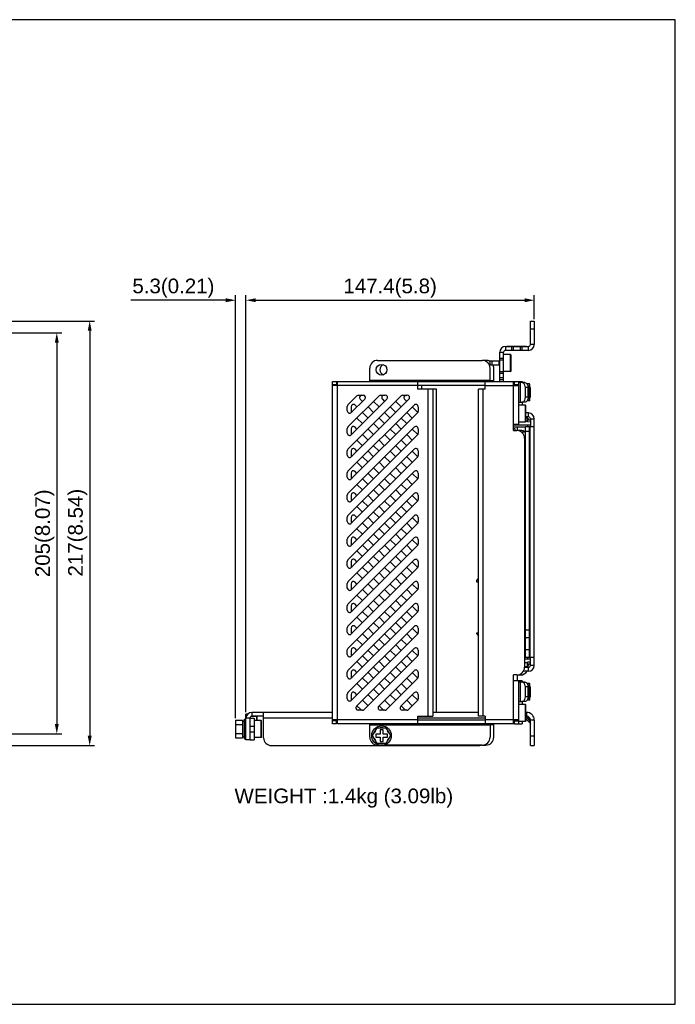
# Model space of a CAD drawing. Header units: millimetres. Extents: x 5740 to 7888, y -1457 to 417.
# Tile 25 of 120: x 6404 to 6739, y -1457 to -954. Entities that reach past the tile are written whole.
import ezdxf

# ---------------------------------------------------------------- set-up
doc = ezdxf.new("R2010")
doc.units = ezdxf.units.MM
doc.header["$LTSCALE"] = 23.1
doc.header["$PDMODE"] = 3
doc.header["$PDSIZE"] = 0.31
doc.layers.get('0').update_dxf_attribs({"linetype": 'CONTINUOUS'})
doc.layers.get('Defpoints').update_dxf_attribs({"linetype": 'CONTINUOUS'})
doc.layers.add('TEXT', color=7, linetype='CONTINUOUS')
doc.styles.get("Standard").update_dxf_attribs({"font": 'arial.ttf'})
doc.dimstyles.new('DIMSTYLE_2$0', dxfattribs={"dimtxt": 2.5, "dimasz": 3, "dimexe": 0.18, "dimexo": 0.0625, "dimgap": 0.09, "dimtad": 1, "dimdec": 0, "dimdsep": 46, "dimtxsty": 'Standard', "dimblk": '_FILLED', "dimcen": 0.09, "dimadec": 0, "dimazin": 0, "dimtp": 0.01, "dimtm": 0.01, "dimtfac": 1, "dimtdec": 0, "dimtofl": 0, "dimtmove": 0, "dimatfit": 3, "dimldrblk": '_FILLED', "dimfxl": 0, "dimtolj": 1, "dimarcsym": 0})

# ---------------------------------------------------------------- blocks, each defined once
blk = doc.blocks.new('_FILLED')
at = {"color": 0, "linetype": 'ByBlock'}
blk.add_solid([(0, 0), (-1, 0.2), (-1, -0.2)], dxfattribs=at)
blk = doc.blocks.new('*D556')
at = {"color": 0, "linetype": 'Continuous', "lineweight": -2}
for p, q in [((6303.17, -1107.92), (6442.09, -1107.92)), ((6439.59, -1112.92), (6439.59, -1319.92)), ((6271.67, -1324.92), (6442.09, -1324.92))]:
    blk.add_line(p, q, dxfattribs=at)
at = {"layer": 'Defpoints', "color": 0, "linetype": 'Continuous'}
for p in [(6302.17, -1107.92), (6270.67, -1324.92), (6439.59, -1324.92)]:
    blk.add_point(p, dxfattribs=at)
at = {"color": 0, "linetype": 'Continuous', "lineweight": -2, "xscale": 5, "yscale": 5, "zscale": 5}
for p, rotation in [((6439.59, -1107.92), 90), ((6439.59, -1324.92), 270)]:
    blk.add_blockref('_FILLED', p, dxfattribs=dict(at, rotation=rotation))
at = {"color": 0, "linetype": 'Continuous', "insert": (6433.42, -1216.09), "char_height": 7.5, "attachment_point": 5, "rotation": 90}
blk.add_mtext('\\A1;217(8.54)', dxfattribs=at)
blk = doc.blocks.new('*D558')
at = {"color": 0, "linetype": 'Continuous', "lineweight": -2}
for p, q in [((6278.13, -1113.92), (6425.26, -1113.92)), ((6422.76, -1118.92), (6422.76, -1313.92)), ((6325.24, -1318.92), (6425.26, -1318.92))]:
    blk.add_line(p, q, dxfattribs=at)
at = {"layer": 'Defpoints', "color": 0, "linetype": 'Continuous'}
for p in [(6277.13, -1113.92), (6324.24, -1318.92), (6422.76, -1318.92)]:
    blk.add_point(p, dxfattribs=at)
at = {"color": 0, "linetype": 'Continuous', "lineweight": -2, "xscale": 5, "yscale": 5, "zscale": 5}
for p, rotation in [((6422.76, -1113.92), 90), ((6422.76, -1318.92), 270)]:
    blk.add_blockref('_FILLED', p, dxfattribs=dict(at, rotation=rotation))
at = {"color": 0, "linetype": 'Continuous', "insert": (6416.59, -1216.42), "char_height": 7.5, "attachment_point": 5, "rotation": 90}
blk.add_mtext('\\A1;205(8.07)', dxfattribs=at)
blk = doc.blocks.new('*D574')
at = {"color": 0, "linetype": 'Continuous', "lineweight": -2}
for p, q in [((6519.47, -1307.87), (6519.47, -1094.8)), ((6666.87, -1106.92), (6666.87, -1094.8)), ((6524.47, -1097.3), (6661.87, -1097.3))]:
    blk.add_line(p, q, dxfattribs=at)
at = {"layer": 'Defpoints', "color": 0, "linetype": 'Continuous'}
for p in [(6666.87, -1097.3), (6666.87, -1107.92), (6519.47, -1308.87)]:
    blk.add_point(p, dxfattribs=at)
at = {"color": 0, "linetype": 'Continuous', "lineweight": -2, "xscale": 5, "yscale": 5, "zscale": 5, "rotation": 180}
blk.add_blockref('_FILLED', (6519.47, -1097.3), dxfattribs=at)
at = {"color": 0, "linetype": 'Continuous', "lineweight": -2, "xscale": 5, "yscale": 5, "zscale": 5}
blk.add_blockref('_FILLED', (6666.87, -1097.3), dxfattribs=at)
at = {"color": 0, "linetype": 'Continuous', "insert": (6593.17, -1091.13), "char_height": 7.5, "attachment_point": 5}
blk.add_mtext('\\A1;147.4(5.8)', dxfattribs=at)
blk = doc.blocks.new('*D583')
at = {"color": 0, "linetype": 'Continuous', "lineweight": -2}
for p, q in [((6514.17, -1310.86), (6514.17, -1094.8)), ((6519.47, -1307.87), (6519.47, -1094.8)), ((6509.17, -1097.3), (6460.55, -1097.3)), ((6524.47, -1097.3), (6529.47, -1097.3))]:
    blk.add_line(p, q, dxfattribs=at)
at = {"layer": 'Defpoints', "color": 0, "linetype": 'Continuous'}
for p in [(6519.47, -1097.3), (6514.17, -1311.86), (6519.47, -1308.87)]:
    blk.add_point(p, dxfattribs=at)
at = {"color": 0, "linetype": 'Continuous', "lineweight": -2, "xscale": 5, "yscale": 5, "zscale": 5}
blk.add_blockref('_FILLED', (6514.17, -1097.3), dxfattribs=at)
at = {"color": 0, "linetype": 'Continuous', "lineweight": -2, "xscale": 5, "yscale": 5, "zscale": 5, "rotation": 180}
blk.add_blockref('_FILLED', (6519.47, -1097.3), dxfattribs=at)
at = {"color": 0, "linetype": 'Continuous', "insert": (6482.36, -1091.13), "char_height": 7.5, "attachment_point": 5}
blk.add_mtext('\\A1;5.3(0.21)', dxfattribs=at)

msp = doc.modelspace()

# ---------------------------------------------------------------- linework, layer by layer
at = {"color": 0}
for p, q in [((6664.87, -1119.924), (6664.87, -1107.924)), ((6664.87, -1107.924), (6666.87, -1107.924)), ((6664.87, -1111.924), (6666.87, -1111.924)), ((6666.87, -1107.924), (6666.87, -1119.924)), ((6652.17, -1120.924), (6652.17, -1122.924)), ((6652.17, -1120.924), (6663.87, -1120.924)), ((6652.87, -1120.724), (6652.87, -1120.924)), ((6652.87, -1120.724), (6662.87, -1120.724)), ((6653.87, -1120.724), (6653.87, -1120.924)), ((6655.37, -1122.924), (6655.37, -1120.924)), ((6656.17, -1122.924), (6656.17, -1120.924)), ((6659.87, -1122.924), (6659.87, -1120.924)), ((6660.67, -1122.924), (6660.67, -1120.924)), ((6661.87, -1120.724), (6661.87, -1120.924)), ((6662.87, -1120.724), (6662.87, -1120.924)), ((6663.87, -1122.924), (6663.87, -1120.924)), ((6666.87, -1119.924), (6664.87, -1119.924)), ((6649.17, -1138.824), (6649.17, -1123.924)), ((6649.17, -1123.924), (6651.17, -1123.924)), ((6651.17, -1127.124), (6649.17, -1127.124)), ((6651.17, -1138.824), (6651.17, -1123.924)), ((6654.77, -1125.104), (6651.17, -1125.104)), ((6663.87, -1122.924), (6652.17, -1122.924)), ((6654.77, -1133.744), (6654.77, -1125.104)), ((6654.97, -1125.304), (6654.77, -1125.104)), ((6654.97, -1133.544), (6654.97, -1125.304)), ((6582.77, -1138.824), (6582.77, -1132.024)), ((6586.77, -1128.024), (6640.27, -1128.024)), ((6642.17, -1128.024), (6640.27, -1128.024)), ((6644.17, -1128.424), (6644.17, -1130.424)), ((6648.97, -1128.424), (6644.17, -1128.424)), ((6648.97, -1130.424), (6644.17, -1130.424)), ((6644.27, -1138.824), (6644.27, -1132.024)), ((6645.17, -1128.424), (6645.17, -1130.424)), ((6646.17, -1138.824), (6646.17, -1132.024)), ((6648.97, -1130.424), (6648.97, -1128.424)), ((6651.17, -1127.924), (6649.17, -1127.924)), ((6651.17, -1133.924), (6649.17, -1133.924)), ((6651.17, -1134.724), (6649.17, -1134.724)), ((6651.17, -1136.924), (6649.17, -1136.924)), ((6654.77, -1133.744), (6651.17, -1133.744)), ((6654.77, -1133.744), (6654.97, -1133.544)), ((6563.77, -1313.824), (6563.77, -1138.824)), ((6563.77, -1138.824), (6565.77, -1138.824)), ((6563.77, -1140.324), (6565.77, -1140.324)), ((6607.27, -1140.824), (6563.77, -1140.824)), ((6565.77, -1138.824), (6565.77, -1140.824)), ((6565.77, -1138.824), (6566.27, -1138.824)), ((6566.27, -1313.824), (6566.27, -1138.824)), ((6566.27, -1138.824), (6656.27, -1138.824)), ((6644.27, -1138.324), (6582.77, -1138.324)), ((6607.27, -1142.724), (6607.27, -1138.824)), ((6641.77, -1140.824), (6607.27, -1140.824)), ((6609.17, -1140.824), (6609.17, -1142.724)), ((6641.77, -1142.724), (6641.77, -1138.824)), ((6641.77, -1140.824), (6658.77, -1140.824)), ((6644.27, -1138.324), (6646.17, -1138.324)), ((6651.17, -1137.924), (6649.17, -1137.924)), ((6656.27, -1163.824), (6656.27, -1138.824)), ((6656.27, -1138.824), (6656.77, -1138.824)), ((6656.27, -1139.424), (6656.77, -1139.424)), ((6656.77, -1140.824), (6656.77, -1138.824)), ((6656.77, -1138.824), (6658.77, -1138.824)), ((6656.77, -1140.324), (6658.77, -1140.324)), ((6658.77, -1138.824), (6658.77, -1160.824)), ((6658.77, -1138.824), (6660.67, -1138.824)), ((6660.538, -1139.424), (6658.77, -1139.424)), ((6659.649, -1139.424), (6659.649, -1149.424)), ((6661.952, -1139.424), (6660.538, -1139.424)), ((6660.67, -1138.824), (6660.67, -1139.424)), ((6662.305, -1146.924), (6662.305, -1141.924)), ((6663.72, -1141.924), (6662.305, -1141.924)), ((6664.37, -1140.104), (6663.161, -1140.104)), ((6663.72, -1146.924), (6663.72, -1141.924)), ((6664.37, -1148.744), (6664.37, -1140.104)), ((6664.57, -1140.304), (6664.37, -1140.104)), ((6664.57, -1148.544), (6664.57, -1140.304)), ((6664.57, -1141.924), (6664.97, -1141.924)), ((6664.97, -1146.924), (6664.97, -1141.924)), ((6571.621, -1150.758), (6576.203, -1146.176)), ((6571.621, -1162.072), (6587.517, -1146.176)), ((6571.621, -1173.385), (6598.831, -1146.176)), ((6577.052, -1145.824), (6579.315, -1145.824)), ((6588.366, -1145.824), (6590.628, -1145.824)), ((6599.679, -1145.824), (6601.942, -1145.824)), ((6615.012, -1142.724), (6607.27, -1142.724)), ((6612.512, -1142.724), (6612.512, -1309.924)), ((6615.012, -1142.724), (6615.012, -1309.924)), ((6616.912, -1142.724), (6615.012, -1142.724)), ((6616.827, -1307.924), (6616.827, -1142.724)), ((6616.912, -1307.924), (6616.912, -1142.724)), ((6638.27, -1309.924), (6638.27, -1142.724)), ((6641.77, -1142.724), (6638.27, -1142.724)), ((6640.77, -1309.924), (6640.77, -1142.724)), ((6663.72, -1146.924), (6662.305, -1146.924)), ((6664.57, -1146.924), (6664.97, -1146.924)), ((6571.27, -1153.869), (6571.27, -1151.606)), ((6571.621, -1184.699), (6605.463, -1150.857)), ((6573.17, -1151.702), (6573.17, -1153.964)), ((6580.163, -1147.873), (6573.318, -1154.718)), ((6591.477, -1147.873), (6573.318, -1166.031)), ((6602.791, -1147.873), (6573.318, -1177.345)), ((6576.201, -1151.835), (6575.218, -1150.853)), ((6577.895, -1147.873), (6579.029, -1149.007)), ((6581.858, -1151.835), (6584.686, -1154.664)), ((6587.515, -1151.835), (6584.686, -1149.007)), ((6589.209, -1147.873), (6590.343, -1149.007)), ((6593.171, -1151.835), (6596, -1154.664)), ((6598.828, -1151.835), (6596, -1149.007)), ((6600.523, -1147.873), (6601.657, -1149.007)), ((6604.485, -1151.835), (6607.314, -1154.664)), ((6607.512, -1151.706), (6607.512, -1153.968)), ((6658.77, -1149.424), (6660.538, -1149.424)), ((6662.37, -1150.904), (6658.77, -1150.904)), ((6661.952, -1149.424), (6660.538, -1149.424)), ((6660.67, -1149.424), (6660.67, -1150.904)), ((6662.37, -1159.544), (6662.37, -1150.904)), ((6662.57, -1151.104), (6662.37, -1150.904)), ((6662.57, -1159.344), (6662.57, -1151.104)), ((6664.37, -1148.744), (6663.161, -1148.744)), ((6664.37, -1148.744), (6664.57, -1148.544)), ((6607.16, -1154.817), (6573.318, -1188.659)), ((6581.858, -1157.492), (6579.029, -1154.664)), ((6593.171, -1157.492), (6590.343, -1154.664)), ((6604.485, -1157.492), (6601.657, -1154.664)), ((6663.87, -1154.924), (6662.57, -1154.924)), ((6663.87, -1156.924), (6662.57, -1156.924)), ((6662.57, -1157.245), (6663.37, -1157.224)), ((6663.37, -1159.532), (6663.37, -1157.224)), ((6663.87, -1156.924), (6663.87, -1154.924)), ((6571.621, -1196.013), (6605.463, -1162.171)), ((6576.201, -1163.149), (6575.218, -1162.167)), ((6576.201, -1157.492), (6579.029, -1160.321)), ((6587.515, -1163.149), (6584.686, -1160.321)), ((6587.515, -1157.492), (6590.343, -1160.321)), ((6598.828, -1163.149), (6596, -1160.321)), ((6598.828, -1157.492), (6601.657, -1160.321)), ((6658.77, -1160.824), (6656.27, -1160.824)), ((6664.87, -1161.124), (6656.27, -1161.124)), ((6662.37, -1162.124), (6656.27, -1162.124)), ((6658.17, -1162.124), (6658.17, -1163.824)), ((6662.37, -1159.544), (6658.77, -1159.544)), ((6658.87, -1159.544), (6658.87, -1161.124)), ((6662.57, -1159.344), (6662.37, -1159.544)), ((6666.87, -1161.924), (6662.37, -1161.924)), ((6662.37, -1279.924), (6662.37, -1161.924)), ((6663.37, -1159.224), (6662.567, -1159.246)), ((6664.87, -1158.659), (6663.37, -1158.581)), ((6664.87, -1159.611), (6663.37, -1159.532)), ((6663.448, -1161.124), (6663.448, -1161.924)), ((6664.37, -1279.924), (6664.37, -1161.924)), ((6664.57, -1161.924), (6664.57, -1279.924)), ((6664.67, -1279.924), (6664.67, -1161.924)), ((6664.87, -1157.924), (6666.87, -1157.924)), ((6664.87, -1157.924), (6664.87, -1161.124)), ((6664.87, -1161.124), (6664.87, -1161.924)), ((6666.87, -1283.924), (6666.87, -1157.924)), ((6571.27, -1165.183), (6571.27, -1162.92)), ((6573.17, -1163.015), (6573.17, -1165.278)), ((6607.16, -1166.131), (6573.318, -1199.973)), ((6581.858, -1168.806), (6579.029, -1165.978)), ((6581.858, -1163.149), (6584.686, -1165.978)), ((6593.171, -1168.806), (6590.343, -1165.978)), ((6593.171, -1163.149), (6596, -1165.978)), ((6604.485, -1168.806), (6601.657, -1165.978)), ((6604.485, -1163.149), (6607.314, -1165.978)), ((6607.512, -1163.019), (6607.512, -1165.282)), ((6656.27, -1162.924), (6656.87, -1162.924)), ((6656.27, -1163.824), (6657.87, -1163.824)), ((6656.87, -1162.924), (6656.87, -1163.824)), ((6659.77, -1163.824), (6658.17, -1163.824)), ((6662.37, -1164.724), (6660.394, -1164.724)), ((6664.37, -1164.424), (6662.37, -1164.424)), ((6576.201, -1168.806), (6579.029, -1171.634)), ((6587.515, -1174.463), (6584.686, -1171.634)), ((6587.515, -1168.806), (6590.343, -1171.634)), ((6598.828, -1174.463), (6596, -1171.634)), ((6598.828, -1168.806), (6601.657, -1171.634)), ((6661.87, -1167.824), (6661.87, -1284.824)), ((6662.37, -1170.124), (6661.87, -1170.124)), ((6571.27, -1176.497), (6571.27, -1174.234)), ((6571.621, -1207.326), (6605.463, -1173.485)), ((6573.17, -1174.329), (6573.17, -1176.592)), ((6607.16, -1177.444), (6573.318, -1211.286)), ((6576.201, -1174.463), (6575.218, -1173.48)), ((6581.858, -1180.12), (6579.029, -1177.291)), ((6581.858, -1174.463), (6584.686, -1177.291)), ((6593.171, -1180.12), (6590.343, -1177.291)), ((6593.171, -1174.463), (6596, -1177.291)), ((6604.485, -1180.12), (6601.657, -1177.291)), ((6604.485, -1174.463), (6607.314, -1177.291)), ((6607.512, -1174.333), (6607.512, -1176.596)), ((6576.201, -1180.12), (6579.029, -1182.948)), ((6587.515, -1180.12), (6590.343, -1182.948)), ((6598.828, -1180.12), (6601.657, -1182.948)), ((6571.27, -1187.81), (6571.27, -1185.548)), ((6571.621, -1218.64), (6605.463, -1184.798)), ((6573.17, -1185.643), (6573.17, -1187.905)), ((6576.201, -1185.777), (6575.218, -1184.794)), ((6581.858, -1185.777), (6584.686, -1188.605)), ((6587.515, -1185.777), (6584.686, -1182.948)), ((6593.171, -1185.777), (6596, -1188.605)), ((6598.828, -1185.777), (6596, -1182.948)), ((6604.485, -1185.777), (6607.314, -1188.605)), ((6607.512, -1185.647), (6607.512, -1187.91)), ((6607.16, -1188.758), (6573.318, -1222.6)), ((6576.201, -1191.433), (6579.029, -1194.262)), ((6581.858, -1191.433), (6579.029, -1188.605)), ((6587.515, -1191.433), (6590.343, -1194.262)), ((6593.171, -1191.433), (6590.343, -1188.605)), ((6598.828, -1191.433), (6601.657, -1194.262)), ((6604.485, -1191.433), (6601.657, -1188.605)), ((6571.27, -1199.124), (6571.27, -1196.861)), ((6571.621, -1229.954), (6605.463, -1196.112)), ((6573.17, -1196.956), (6573.17, -1199.219)), ((6576.201, -1197.09), (6575.218, -1196.108)), ((6581.858, -1197.09), (6584.686, -1199.919)), ((6587.515, -1197.09), (6584.686, -1194.262)), ((6593.171, -1197.09), (6596, -1199.919)), ((6598.828, -1197.09), (6596, -1194.262)), ((6604.485, -1197.09), (6607.314, -1199.919)), ((6607.512, -1196.96), (6607.512, -1199.223)), ((6607.16, -1200.072), (6573.318, -1233.914)), ((6581.858, -1202.747), (6579.029, -1199.919)), ((6593.171, -1202.747), (6590.343, -1199.919)), ((6604.485, -1202.747), (6601.657, -1199.919)), ((6571.621, -1241.268), (6605.463, -1207.426)), ((6576.201, -1208.404), (6575.218, -1207.422)), ((6576.201, -1202.747), (6579.029, -1205.575)), ((6587.515, -1208.404), (6584.686, -1205.575)), ((6587.515, -1202.747), (6590.343, -1205.575)), ((6598.828, -1208.404), (6596, -1205.575)), ((6598.828, -1202.747), (6601.657, -1205.575)), ((6662.37, -1202.924), (6661.87, -1202.924)), ((6571.27, -1210.438), (6571.27, -1208.175)), ((6573.17, -1208.27), (6573.17, -1210.533)), ((6607.16, -1211.385), (6573.318, -1245.227)), ((6581.858, -1214.061), (6579.029, -1211.232)), ((6581.858, -1208.404), (6584.686, -1211.232)), ((6593.171, -1214.061), (6590.343, -1211.232)), ((6593.171, -1208.404), (6596, -1211.232)), ((6604.485, -1214.061), (6601.657, -1211.232)), ((6604.485, -1208.404), (6607.314, -1211.232)), ((6607.512, -1208.274), (6607.512, -1210.537)), ((6662.37, -1208.324), (6661.87, -1208.324)), ((6576.201, -1214.061), (6579.029, -1216.889)), ((6587.515, -1219.718), (6584.686, -1216.889)), ((6587.515, -1214.061), (6590.343, -1216.889)), ((6598.828, -1219.718), (6596, -1216.889)), ((6598.828, -1214.061), (6601.657, -1216.889)), ((6662.37, -1214.724), (6661.87, -1214.724)), ((6571.27, -1221.751), (6571.27, -1219.489)), ((6571.621, -1252.581), (6605.463, -1218.739)), ((6573.17, -1219.584), (6573.17, -1221.847)), ((6607.16, -1222.699), (6573.318, -1256.541)), ((6576.201, -1219.718), (6575.218, -1218.735)), ((6581.858, -1225.374), (6579.029, -1222.546)), ((6581.858, -1219.718), (6584.686, -1222.546)), ((6593.171, -1225.374), (6590.343, -1222.546)), ((6593.171, -1219.718), (6596, -1222.546)), ((6604.485, -1225.374), (6601.657, -1222.546)), ((6604.485, -1219.718), (6607.314, -1222.546)), ((6607.512, -1219.588), (6607.512, -1221.851)), ((6662.37, -1220.124), (6661.87, -1220.124)), ((6576.201, -1225.374), (6579.029, -1228.203)), ((6587.515, -1225.374), (6590.343, -1228.203)), ((6598.828, -1225.374), (6601.657, -1228.203)), ((6571.27, -1233.065), (6571.27, -1230.802)), ((6571.621, -1263.895), (6605.463, -1230.053)), ((6573.17, -1230.898), (6573.17, -1233.16)), ((6576.201, -1231.031), (6575.218, -1230.049)), ((6581.858, -1231.031), (6584.686, -1233.86)), ((6587.515, -1231.031), (6584.686, -1228.203)), ((6593.171, -1231.031), (6596, -1233.86)), ((6598.828, -1231.031), (6596, -1228.203)), ((6604.485, -1231.031), (6607.314, -1233.86)), ((6607.512, -1230.902), (6607.512, -1233.164)), ((6607.16, -1234.013), (6573.318, -1267.855)), ((6576.201, -1236.688), (6579.029, -1239.517)), ((6581.858, -1236.688), (6579.029, -1233.86)), ((6587.515, -1236.688), (6590.343, -1239.517)), ((6593.171, -1236.688), (6590.343, -1233.86)), ((6598.828, -1236.688), (6601.657, -1239.517)), ((6604.485, -1236.688), (6601.657, -1233.86)), ((6571.27, -1244.379), (6571.27, -1242.116)), ((6571.621, -1275.209), (6605.463, -1241.367)), ((6573.17, -1242.211), (6573.17, -1244.474)), ((6576.201, -1242.345), (6575.218, -1241.363)), ((6581.858, -1242.345), (6584.686, -1245.173)), ((6587.515, -1242.345), (6584.686, -1239.517)), ((6593.171, -1242.345), (6596, -1245.173)), ((6598.828, -1242.345), (6596, -1239.517)), ((6604.485, -1242.345), (6607.314, -1245.173)), ((6607.512, -1242.215), (6607.512, -1244.478)), ((6637.261, -1240.654), (6638.27, -1239.545)), ((6637.261, -1240.654), (6637.261, -1241.162)), ((6637.261, -1241.162), (6638.27, -1241.162)), ((6607.16, -1245.327), (6573.318, -1279.169)), ((6581.858, -1248.002), (6579.029, -1245.173)), ((6593.171, -1248.002), (6590.343, -1245.173)), ((6604.485, -1248.002), (6601.657, -1245.173)), ((6571.621, -1286.522), (6605.463, -1252.681)), ((6576.201, -1253.659), (6575.218, -1252.676)), ((6576.201, -1248.002), (6579.029, -1250.83)), ((6587.515, -1253.659), (6584.686, -1250.83)), ((6587.515, -1248.002), (6590.343, -1250.83)), ((6598.828, -1253.659), (6596, -1250.83)), ((6598.828, -1248.002), (6601.657, -1250.83)), ((6571.27, -1255.693), (6571.27, -1253.43)), ((6573.17, -1253.525), (6573.17, -1255.788)), ((6607.16, -1256.64), (6573.318, -1290.482)), ((6581.858, -1259.316), (6579.029, -1256.487)), ((6581.858, -1253.659), (6584.686, -1256.487)), ((6593.171, -1259.316), (6590.343, -1256.487)), ((6593.171, -1253.659), (6596, -1256.487)), ((6604.485, -1259.316), (6601.657, -1256.487)), ((6604.485, -1253.659), (6607.314, -1256.487)), ((6607.512, -1253.529), (6607.512, -1255.792)), ((6576.201, -1259.316), (6579.029, -1262.144)), ((6587.515, -1264.972), (6584.686, -1262.144)), ((6587.515, -1259.316), (6590.343, -1262.144)), ((6598.828, -1264.972), (6596, -1262.144)), ((6598.828, -1259.316), (6601.657, -1262.144)), ((6571.27, -1267.006), (6571.27, -1264.744)), ((6571.621, -1297.836), (6605.463, -1263.994)), ((6573.17, -1264.839), (6573.17, -1267.101)), ((6607.16, -1267.954), (6573.318, -1301.796)), ((6576.201, -1264.972), (6575.218, -1263.99)), ((6581.858, -1270.629), (6579.029, -1267.801)), ((6581.858, -1264.972), (6584.686, -1267.801)), ((6593.171, -1270.629), (6590.343, -1267.801)), ((6593.171, -1264.972), (6596, -1267.801)), ((6604.485, -1270.629), (6601.657, -1267.801)), ((6604.485, -1264.972), (6607.314, -1267.801)), ((6607.512, -1264.843), (6607.512, -1267.105)), ((6638.27, -1267.451), (6637.261, -1267.451)), ((6637.261, -1267.451), (6637.261, -1267.705)), ((6637.261, -1267.705), (6638.27, -1268.815)), ((6664.37, -1265.924), (6662.37, -1265.924)), ((6576.201, -1270.629), (6579.029, -1273.458)), ((6587.515, -1270.629), (6590.343, -1273.458)), ((6598.828, -1270.629), (6601.657, -1273.458)), ((6662.37, -1272.224), (6661.87, -1272.224)), ((6664.37, -1269.924), (6662.37, -1269.924)), ((6571.27, -1278.32), (6571.27, -1276.057)), ((6573.17, -1276.152), (6573.17, -1278.415)), ((6576.201, -1276.286), (6575.218, -1275.304)), ((6575.995, -1304.776), (6605.463, -1275.308)), ((6581.858, -1276.286), (6584.686, -1279.115)), ((6587.515, -1276.286), (6584.686, -1273.458)), ((6593.171, -1276.286), (6596, -1279.115)), ((6598.828, -1276.286), (6596, -1273.458)), ((6604.485, -1276.286), (6607.314, -1279.115)), ((6607.512, -1276.156), (6607.512, -1278.419)), ((6662.37, -1277.624), (6661.87, -1277.624)), ((6664.37, -1275.924), (6662.37, -1275.924)), ((6576.201, -1281.943), (6579.029, -1284.771)), ((6581.858, -1281.943), (6579.029, -1279.115)), ((6607.16, -1279.268), (6579.955, -1306.473)), ((6587.515, -1281.943), (6590.343, -1284.771)), ((6593.171, -1281.943), (6590.343, -1279.115)), ((6598.828, -1281.943), (6601.657, -1284.771)), ((6604.485, -1281.943), (6601.657, -1279.115)), ((6662.37, -1279.724), (6661.87, -1279.724)), ((6664.87, -1280.724), (6661.87, -1280.724)), ((6663.37, -1282.624), (6661.87, -1282.585)), ((6661.948, -1284.587), (6661.948, -1282.587)), ((6666.87, -1279.924), (6662.37, -1279.924)), ((6664.87, -1282.238), (6663.37, -1282.317)), ((6663.37, -1284.624), (6663.37, -1282.317)), ((6663.448, -1279.924), (6663.448, -1280.724)), ((6664.87, -1283.924), (6664.87, -1279.924)), ((6571.27, -1289.634), (6571.27, -1287.371)), ((6573.17, -1287.466), (6573.17, -1289.729)), ((6576.201, -1287.6), (6575.218, -1286.618)), ((6581.858, -1287.6), (6584.686, -1290.428)), ((6587.515, -1287.6), (6584.686, -1284.771)), ((6587.309, -1304.776), (6605.463, -1286.622)), ((6593.171, -1287.6), (6596, -1290.428)), ((6598.828, -1287.6), (6596, -1284.771)), ((6604.485, -1287.6), (6607.314, -1290.428)), ((6607.512, -1287.47), (6607.512, -1289.733)), ((6663.87, -1286.924), (6661.27, -1286.924)), ((6663.37, -1284.624), (6661.87, -1284.585)), ((6662.187, -1284.593), (6661.87, -1284.672)), ((6663.87, -1284.924), (6661.87, -1284.924)), ((6664.87, -1283.189), (6663.37, -1283.268)), ((6663.77, -1284.824), (6663.77, -1283.736)), ((6663.87, -1286.924), (6663.87, -1284.924)), ((6666.87, -1283.924), (6664.87, -1283.924)), ((6581.858, -1293.257), (6579.029, -1290.428)), ((6593.171, -1293.257), (6590.343, -1290.428)), ((6607.16, -1290.581), (6591.269, -1306.473)), ((6604.485, -1293.257), (6601.657, -1290.428)), ((6657.87, -1288.824), (6656.27, -1288.824)), ((6656.27, -1313.824), (6656.27, -1288.824)), ((6658.77, -1291.824), (6656.27, -1291.824)), ((6658.17, -1288.824), (6659.77, -1288.824)), ((6658.17, -1288.824), (6658.17, -1291.824)), ((6660.67, -1291.824), (6658.77, -1291.824)), ((6658.77, -1291.824), (6658.77, -1313.824)), ((6660.538, -1292.424), (6658.77, -1292.424)), ((6659.649, -1292.424), (6659.649, -1302.424)), ((6661.952, -1292.424), (6660.538, -1292.424)), ((6660.67, -1291.824), (6660.67, -1292.424)), ((6664.37, -1293.104), (6663.161, -1293.104)), ((6664.57, -1293.304), (6664.37, -1293.104)), ((6664.37, -1301.744), (6664.37, -1293.104)), ((6576.201, -1298.914), (6575.218, -1297.931)), ((6576.201, -1293.257), (6579.029, -1296.085)), ((6587.515, -1298.914), (6584.686, -1296.085)), ((6587.515, -1293.257), (6590.343, -1296.085)), ((6598.828, -1298.914), (6596, -1296.085)), ((6598.623, -1304.776), (6605.463, -1297.935)), ((6598.828, -1293.257), (6601.657, -1296.085)), ((6663.72, -1294.924), (6662.305, -1294.924)), ((6662.305, -1299.924), (6662.305, -1294.924)), ((6663.72, -1299.924), (6663.72, -1294.924)), ((6664.57, -1301.544), (6664.57, -1293.304)), ((6664.57, -1294.924), (6664.97, -1294.924)), ((6664.97, -1299.924), (6664.97, -1294.924)), ((6571.27, -1300.947), (6571.27, -1298.685)), ((6573.17, -1298.78), (6573.17, -1301.042)), ((6581.858, -1304.57), (6579.029, -1301.742)), ((6581.858, -1298.914), (6584.686, -1301.742)), ((6593.171, -1304.57), (6590.343, -1301.742)), ((6593.171, -1298.914), (6596, -1301.742)), ((6604.485, -1304.57), (6601.657, -1301.742)), ((6607.16, -1301.895), (6602.583, -1306.473)), ((6604.485, -1298.914), (6607.314, -1301.742)), ((6607.512, -1298.784), (6607.512, -1301.047)), ((6658.77, -1302.424), (6660.538, -1302.424)), ((6661.952, -1302.424), (6660.538, -1302.424)), ((6660.67, -1302.424), (6660.67, -1303.904)), ((6663.72, -1299.924), (6662.305, -1299.924)), ((6664.37, -1301.744), (6663.161, -1301.744)), ((6664.37, -1301.744), (6664.57, -1301.544)), ((6664.57, -1299.924), (6664.97, -1299.924)), ((6563.77, -1307.924), (6522.47, -1307.924)), ((6522.47, -1307.924), (6522.47, -1309.924)), ((6528.47, -1320.924), (6528.47, -1307.924)), ((6576.201, -1304.57), (6578.103, -1306.473)), ((6579.107, -1306.824), (6576.844, -1306.824)), ((6587.515, -1304.57), (6589.417, -1306.473)), ((6590.42, -1306.824), (6588.158, -1306.824)), ((6598.828, -1304.57), (6600.731, -1306.473)), ((6601.734, -1306.824), (6599.471, -1306.824)), ((6638.27, -1307.924), (6615.012, -1307.924)), ((6662.37, -1303.904), (6658.77, -1303.904)), ((6662.57, -1304.104), (6662.37, -1303.904)), ((6662.37, -1312.544), (6662.37, -1303.904)), ((6662.57, -1312.344), (6662.57, -1304.104)), ((6662.57, -1307.924), (6662.87, -1307.924)), ((6662.87, -1307.924), (6662.87, -1309.924)), ((6514.17, -1311.863), (6517.67, -1311.863)), ((6514.17, -1311.863), (6514.17, -1320.986)), ((6517.67, -1311.863), (6517.67, -1320.986)), ((6517.67, -1312.424), (6518.67, -1312.424)), ((6518.67, -1311.424), (6519.47, -1311.424)), ((6518.67, -1321.424), (6518.67, -1311.424)), ((6520.284, -1308.874), (6519.47, -1308.874)), ((6519.47, -1321.924), (6519.47, -1308.874)), ((6521.67, -1310.924), (6519.47, -1310.924)), ((6521.47, -1310.924), (6521.47, -1321.924)), ((6521.67, -1310.924), (6523.67, -1310.924)), ((6521.67, -1321.924), (6521.67, -1310.924)), ((6525.07, -1310.104), (6521.902, -1310.104)), ((6528.47, -1309.924), (6522.47, -1309.924)), ((6523.67, -1310.924), (6523.67, -1321.924)), ((6527.27, -1312.104), (6523.67, -1312.104)), ((6525.27, -1310.304), (6525.07, -1310.104)), ((6525.07, -1312.104), (6525.07, -1310.104)), ((6525.27, -1312.104), (6525.27, -1310.304)), ((6527.47, -1312.304), (6527.27, -1312.104)), ((6527.27, -1320.744), (6527.27, -1312.104)), ((6527.47, -1320.544), (6527.47, -1312.304)), ((6563.77, -1310.924), (6528.47, -1310.924)), ((6607.27, -1311.824), (6563.77, -1311.824)), ((6565.77, -1312.324), (6563.77, -1312.324)), ((6565.77, -1313.824), (6565.77, -1311.824)), ((6607.27, -1309.924), (6615.012, -1309.924)), ((6607.27, -1313.824), (6607.27, -1309.924)), ((6641.77, -1310.924), (6607.27, -1310.924)), ((6607.27, -1311.824), (6641.77, -1311.824)), ((6641.77, -1309.924), (6638.27, -1309.924)), ((6641.77, -1309.924), (6641.77, -1313.824)), ((6658.77, -1311.824), (6641.77, -1311.824)), ((6656.77, -1313.824), (6656.77, -1311.824)), ((6656.77, -1312.324), (6658.77, -1312.324)), ((6662.37, -1312.544), (6658.77, -1312.544)), ((6660.67, -1312.544), (6660.67, -1313.824)), ((6662.57, -1312.344), (6662.37, -1312.544)), ((6662.635, -1310.395), (6662.569, -1310.384)), ((6662.87, -1309.924), (6662.57, -1309.924)), ((6662.57, -1311.216), (6664.577, -1313.223)), ((6663.4, -1310.395), (6662.635, -1310.395)), ((6662.635, -1310.395), (6664.4, -1312.16)), ((6664.4, -1312.16), (6664.4, -1311.395)), ((6664.577, -1313.223), (6664.4, -1312.16)), ((6664.577, -1313.223), (6664.632, -1313.283)), ((6664.632, -1313.283), (6664.716, -1313.397)), ((6666.87, -1311.924), (6664.87, -1311.924)), ((6664.87, -1324.924), (6664.87, -1311.924)), ((6666.87, -1311.924), (6666.87, -1324.924)), ((6514.17, -1314.144), (6517.67, -1314.144)), ((6521.67, -1314.924), (6523.67, -1314.924)), ((6521.67, -1317.924), (6523.67, -1317.924)), ((6565.77, -1313.824), (6563.77, -1313.824)), ((6656.27, -1313.824), (6566.27, -1313.824)), ((6582.77, -1320.624), (6582.77, -1313.824)), ((6582.77, -1314.324), (6644.27, -1314.324)), ((6584.209, -1319.824), (6586.489, -1315.874)), ((6586.489, -1315.874), (6591.05, -1315.874)), ((6589.52, -1316.824), (6588.02, -1316.824)), ((6588.02, -1316.824), (6588.02, -1319.074)), ((6589.52, -1319.074), (6589.52, -1316.824)), ((6591.05, -1315.874), (6593.331, -1319.824)), ((6644.27, -1313.824), (6644.27, -1320.624)), ((6646.17, -1314.324), (6644.27, -1314.324)), ((6646.17, -1320.624), (6646.17, -1313.824)), ((6656.77, -1313.824), (6656.27, -1313.824)), ((6656.77, -1313.824), (6658.77, -1313.824)), ((6658.77, -1313.824), (6660.67, -1313.824)), ((6664.703, -1313.38), (6664.746, -1313.453)), ((6664.715, -1313.396), (6664.782, -1313.521)), ((6664.715, -1313.397), (6664.716, -1313.397)), ((6664.716, -1313.397), (6664.782, -1313.521)), ((6664.775, -1313.507), (6664.825, -1313.634)), ((6664.782, -1313.52), (6664.83, -1313.652)), ((6664.807, -1313.588), (6664.83, -1313.652)), ((6664.825, -1313.634), (6664.827, -1313.642)), ((6514.17, -1318.705), (6517.67, -1318.705)), ((6514.17, -1320.986), (6517.67, -1320.986)), ((6517.67, -1320.424), (6518.67, -1320.424)), ((6518.67, -1321.424), (6519.47, -1321.424)), ((6521.67, -1321.924), (6519.47, -1321.924)), ((6521.67, -1321.924), (6523.67, -1321.924)), ((6527.27, -1320.744), (6523.67, -1320.744)), ((6527.27, -1320.744), (6527.47, -1320.544)), ((6586.489, -1323.774), (6584.209, -1319.824)), ((6588.02, -1319.074), (6585.77, -1319.074)), ((6585.77, -1319.074), (6585.77, -1320.574)), ((6585.77, -1320.574), (6588.02, -1320.574)), ((6588.02, -1320.574), (6588.02, -1322.824)), ((6588.02, -1322.824), (6589.52, -1322.824)), ((6591.77, -1319.074), (6589.52, -1319.074)), ((6589.52, -1320.574), (6591.77, -1320.574)), ((6589.52, -1322.824), (6589.52, -1320.574)), ((6593.331, -1319.824), (6591.05, -1323.774)), ((6591.77, -1320.574), (6591.77, -1319.074)), ((6664.87, -1319.924), (6666.87, -1319.924)), ((6532.47, -1324.924), (6638.17, -1324.924)), ((6591.05, -1323.774), (6586.489, -1323.774)), ((6587.371, -1324.624), (6586.77, -1324.624)), ((6640.27, -1324.624), (6590.169, -1324.624)), ((6640.27, -1324.624), (6642.17, -1324.624)), ((6664.87, -1324.924), (6666.87, -1324.924))]:
    msp.add_line(p, q, dxfattribs=at)
for points in [[(6664.577, -1313.224), (6664.577, -1313.224), (6664.576, -1313.219), (6664.574, -1313.208), (6664.571, -1313.189)], [(6664.83, -1313.651), (6664.86, -1313.788), (6664.87, -1313.928)]]:
    msp.add_lwpolyline(points, dxfattribs=at)
for centre, radius in [((6588.77, -1132.824), 2.75), ((6588.77, -1319.824), 5)]:
    msp.add_circle(centre, radius, dxfattribs=at)
for centre, radius, start, end in [((6652.17, -1123.924), 3, 90, 180), ((6663.87, -1119.924), 3, 270, 0), ((6663.87, -1119.924), 1, 270, 0), ((6652.17, -1123.924), 1, 90, 180), ((6586.77, -1132.024), 4, 90, 180), ((6590.67, -1132.824), 2.75, 110.22274, 249.77726), ((6640.27, -1132.024), 4, 0, 90), ((6642.17, -1132.024), 4, 60, 90), ((6642.17, -1132.024), 4, 0, 23.5998), ((6648.97, -1128.224), 2.2, 270, 275.22949), ((6577.052, -1147.024), 1.2, 90, 135), ((6578.744, -1147.024), 1.2, 90, 225), ((6579.315, -1147.024), 1.2, 315, 90), ((6588.366, -1147.024), 1.2, 90, 135), ((6590.058, -1147.024), 1.2, 90, 225), ((6590.628, -1147.024), 1.2, 315, 90), ((6599.679, -1147.024), 1.2, 90, 135), ((6601.371, -1147.024), 1.2, 90, 225), ((6601.942, -1147.024), 1.2, 315, 90), ((6572.47, -1151.606), 1.2, 135, 180), ((6574.37, -1151.702), 1.2, 45, 180), ((6606.312, -1151.706), 1.2, 0, 135), ((6572.47, -1153.869), 1.2, 180, 315), ((6574.37, -1153.964), 1.2, 180, 214.88493), ((6606.312, -1153.968), 1.2, 315, 0), ((6663.87, -1157.924), 3, 0, 90), ((6663.87, -1157.924), 1, 0, 90), ((6572.47, -1162.92), 1.2, 135, 180), ((6574.37, -1163.015), 1.2, 45, 180), ((6606.312, -1163.019), 1.2, 0, 135), ((6661.37, -1160.659), 3.5, 35.53252, 55.13743), ((6572.47, -1165.183), 1.2, 180, 315), ((6574.37, -1165.278), 1.2, 180, 214.88493), ((6606.312, -1165.282), 1.2, 315, 0), ((6657.87, -1167.824), 4, 0, 90), ((6659.77, -1167.824), 4, 50.84958, 90), ((6572.47, -1174.234), 1.2, 135, 180), ((6572.47, -1176.497), 1.2, 180, 315), ((6574.37, -1174.329), 1.2, 45, 180), ((6574.37, -1176.592), 1.2, 180, 214.88493), ((6606.312, -1174.333), 1.2, 0, 135), ((6606.312, -1176.596), 1.2, 315, 0), ((6572.47, -1185.548), 1.2, 135, 180), ((6574.37, -1185.643), 1.2, 45, 180), ((6606.312, -1185.647), 1.2, 0, 135), ((6572.47, -1187.81), 1.2, 180, 315), ((6574.37, -1187.905), 1.2, 180, 214.88493), ((6606.312, -1187.91), 1.2, 315, 0), ((6572.47, -1196.861), 1.2, 135, 180), ((6574.37, -1196.956), 1.2, 45, 180), ((6606.312, -1196.96), 1.2, 0, 135), ((6572.47, -1199.124), 1.2, 180, 315), ((6574.37, -1199.219), 1.2, 180, 214.88493), ((6606.312, -1199.223), 1.2, 315, 0), ((6572.47, -1208.175), 1.2, 135, 180), ((6574.37, -1208.27), 1.2, 45, 180), ((6606.312, -1208.274), 1.2, 0, 135), ((6572.47, -1210.438), 1.2, 180, 315), ((6574.37, -1210.533), 1.2, 180, 214.88493), ((6606.312, -1210.537), 1.2, 315, 0), ((6572.47, -1219.489), 1.2, 135, 180), ((6572.47, -1221.751), 1.2, 180, 315), ((6574.37, -1219.584), 1.2, 45, 180), ((6574.37, -1221.847), 1.2, 180, 214.88493), ((6606.312, -1219.588), 1.2, 0, 135), ((6606.312, -1221.851), 1.2, 315, 0), ((6572.47, -1230.802), 1.2, 135, 180), ((6574.37, -1230.898), 1.2, 45, 180), ((6606.312, -1230.902), 1.2, 0, 135), ((6572.47, -1233.065), 1.2, 180, 315), ((6574.37, -1233.16), 1.2, 180, 214.88493), ((6606.312, -1233.164), 1.2, 315, 0), ((6572.47, -1242.116), 1.2, 135, 180), ((6574.37, -1242.211), 1.2, 45, 180), ((6606.312, -1242.215), 1.2, 0, 135), ((6572.47, -1244.379), 1.2, 180, 315), ((6574.37, -1244.474), 1.2, 180, 214.88493), ((6606.312, -1244.478), 1.2, 315, 0), ((6572.47, -1253.43), 1.2, 135, 180), ((6574.37, -1253.525), 1.2, 45, 180), ((6606.312, -1253.529), 1.2, 0, 135), ((6572.47, -1255.693), 1.2, 180, 315), ((6574.37, -1255.788), 1.2, 180, 214.88493), ((6606.312, -1255.792), 1.2, 315, 0), ((6572.47, -1264.744), 1.2, 135, 180), ((6572.47, -1267.006), 1.2, 180, 315), ((6574.37, -1264.839), 1.2, 45, 180), ((6574.37, -1267.101), 1.2, 180, 214.88493), ((6606.312, -1264.843), 1.2, 0, 135), ((6606.312, -1267.105), 1.2, 315, 0), ((6572.47, -1276.057), 1.2, 135, 180), ((6574.37, -1276.152), 1.2, 45, 180), ((6606.312, -1276.156), 1.2, 0, 135), ((6572.47, -1278.32), 1.2, 180, 315), ((6574.37, -1278.415), 1.2, 180, 214.88493), ((6606.312, -1278.419), 1.2, 315, 0), ((6572.47, -1287.371), 1.2, 135, 180), ((6574.37, -1287.466), 1.2, 45, 180), ((6606.312, -1287.47), 1.2, 0, 135), ((6657.87, -1284.824), 4, 270, 0), ((6659.77, -1284.824), 4, 270, 328.30906), ((6661.37, -1281.19), 3.5, 304.86258, 324.46746), ((6659.77, -1284.824), 4, 358.62482, 0), ((6663.87, -1283.924), 3, 270, 0), ((6663.87, -1283.924), 1, 270, 0), ((6572.47, -1289.634), 1.2, 180, 315), ((6574.37, -1289.729), 1.2, 180, 214.88493), ((6606.312, -1289.733), 1.2, 315, 0), ((6572.47, -1298.685), 1.2, 135, 180), ((6574.37, -1298.78), 1.2, 45, 180), ((6606.312, -1298.784), 1.2, 0, 135), ((6572.47, -1300.947), 1.2, 180, 315), ((6574.37, -1301.042), 1.2, 180, 214.88493), ((6606.312, -1301.047), 1.2, 315, 0), ((6522.47, -1310.924), 3, 90, 180), ((6576.844, -1305.624), 1.2, 135, 270), ((6578.952, -1305.624), 1.2, 225, 255), ((6579.107, -1305.624), 1.2, 270, 315), ((6588.158, -1305.624), 1.2, 135, 270), ((6590.266, -1305.624), 1.2, 225, 255), ((6590.42, -1305.624), 1.2, 270, 315), ((6599.471, -1305.624), 1.2, 135, 270), ((6601.579, -1305.624), 1.2, 225, 255), ((6601.734, -1305.624), 1.2, 270, 315), ((6662.87, -1311.924), 4, 0, 90), ((6522.47, -1310.924), 1, 90, 180), ((6661.661, -1310.766), 1.041, 26.38665, 29.1756), ((6661.58, -1310.805), 1.132, 21.27822, 26.35974), ((6662.87, -1311.924), 2, 0, 90), ((6663.989, -1313.214), 1.132, 63.64011, 68.72152), ((6664.044, -1313.104), 1.009, 58.19703, 63.65809), ((6588.77, -1319.824), 4, 140.93128, 159.06872), ((6588.77, -1319.824), 4, 80.93128, 99.06872), ((6588.77, -1319.824), 4, 20.93128, 39.06872), ((6532.47, -1320.924), 4, 180, 270), ((6586.77, -1320.624), 4, 180, 270), ((6588.77, -1319.824), 4, 200.93128, 219.06872), ((6588.77, -1319.824), 4, 320.93128, 339.06872), ((6640.27, -1320.624), 4, 270, 0), ((6642.17, -1320.624), 4, 270, 0), ((6588.77, -1319.824), 4, 260.93128, 279.06872), ((6638.17, -1320.924), 4, 270, 292.13866)]:
    msp.add_arc(centre, radius, start, end, dxfattribs=at)
for points, knots in [([(6661.72, -1140.066), (6661.57, -1139.876), (6661.221, -1139.554), (6660.756, -1139.424), (6660.538, -1139.424)], [0, 0, 0, 0, 0.525999, 1, 1, 1, 1]), ([(6662.305, -1141.924), (6662.305, -1141.751), (6662.258, -1141.098), (6662.018, -1140.445), (6661.72, -1140.066)], [0, 0, 0, 0, 0.2648835, 1, 1, 1, 1]), ([(6661.952, -1139.424), (6662.186, -1139.424), (6662.689, -1139.577), (6663.265, -1140.159), (6663.636, -1140.977), (6663.72, -1141.602), (6663.72, -1141.924)], [0, 0, 0, 0, 0.2094929, 0.4446655, 0.7119947, 1, 1, 1, 1]), ([(6615.217, -1142.724), (6615.2, -1142.724), (6615.125, -1142.732), (6615.057, -1142.769), (6615.012, -1142.804)], [0, 0, 0, 0, 0.2326402, 1, 1, 1, 1]), ([(6661.72, -1148.783), (6661.815, -1148.662), (6662.166, -1148.104), (6662.305, -1147.427), (6662.305, -1146.924)], [0, 0, 0, 0, 0.2339197, 1, 1, 1, 1]), ([(6663.72, -1146.924), (6663.72, -1147.247), (6663.636, -1147.872), (6663.265, -1148.69), (6662.689, -1149.272), (6662.186, -1149.424), (6661.952, -1149.424)], [0, 0, 0, 0, 0.2880053, 0.5553345, 0.7905071, 1, 1, 1, 1]), ([(6660.538, -1149.424), (6660.756, -1149.424), (6661.221, -1149.295), (6661.57, -1148.973), (6661.72, -1148.783)], [0, 0, 0, 0, 0.474001, 1, 1, 1, 1]), ([(6661.72, -1293.066), (6661.57, -1292.876), (6661.221, -1292.554), (6660.756, -1292.424), (6660.538, -1292.424)], [0, 0, 0, 0, 0.525999, 1, 1, 1, 1]), ([(6662.305, -1294.924), (6662.305, -1294.751), (6662.258, -1294.098), (6662.018, -1293.445), (6661.72, -1293.066)], [0, 0, 0, 0, 0.2648835, 1, 1, 1, 1]), ([(6661.952, -1292.424), (6662.186, -1292.424), (6662.689, -1292.577), (6663.265, -1293.159), (6663.636, -1293.977), (6663.72, -1294.602), (6663.72, -1294.924)], [0, 0, 0, 0, 0.2094929, 0.4446655, 0.7119947, 1, 1, 1, 1]), ([(6660.538, -1302.424), (6660.756, -1302.424), (6661.221, -1302.295), (6661.57, -1301.973), (6661.72, -1301.783)], [0, 0, 0, 0, 0.474001, 1, 1, 1, 1]), ([(6661.72, -1301.783), (6661.815, -1301.662), (6662.166, -1301.104), (6662.305, -1300.427), (6662.305, -1299.924)], [0, 0, 0, 0, 0.2339197, 1, 1, 1, 1]), ([(6663.72, -1299.924), (6663.72, -1300.247), (6663.636, -1300.872), (6663.265, -1301.69), (6662.689, -1302.272), (6662.186, -1302.424), (6661.952, -1302.424)], [0, 0, 0, 0, 0.2880053, 0.5553345, 0.7905071, 1, 1, 1, 1]), ([(6662.87, -1309.924), (6662.979, -1309.924), (6663.224, -1310.043), (6663.35, -1310.266), (6663.4, -1310.395)], [0, 0, 0, 0, 0.4426539, 1, 1, 1, 1]), ([(6664.4, -1311.395), (6664.4, -1311.14), (6664.186, -1310.608), (6663.655, -1310.395), (6663.4, -1310.395)], [0, 0, 0, 0, 0.4999968, 1, 1, 1, 1]), ([(6664.87, -1311.924), (6664.87, -1311.815), (6664.752, -1311.57), (6664.528, -1311.445), (6664.4, -1311.395)], [0, 0, 0, 0, 0.4426641, 1, 1, 1, 1]), ([(6664.87, -1312.689), (6664.87, -1312.606), (6664.805, -1312.421), (6664.66, -1312.299), (6664.576, -1312.247)], [0, 0, 0, 0, 0.4578827, 1, 1, 1, 1])]:
    msp.add_open_spline(points, degree=3, knots=knots, dxfattribs=at)
at = {"layer": 'TEXT'}
msp.add_lwpolyline([(5739.56, -953.928), (5739.56, -1457.136), (6738.951, -1457.136), (6738.951, -953.928)], close=True, dxfattribs=at)

# ---------------------------------------------------------------- texts
at = {"color": 0, "linetype": 'Continuous', "insert": (6569.496, -1351.767), "char_height": 7.5, "attachment_point": 5}
msp.add_mtext('WEIGHT :1.4kg (3.09lb)', dxfattribs=at)

# ---------------------------------------------------------------- dimensions: what is measured, and where the dimension line sits
at = {"color": 0, "linetype": 'Continuous'}
dim = msp.add_linear_dim(base=(6519.47, -1097.3), p1=(6514.17, -1311.863), p2=(6519.47, -1308.874), text='<>(0.21)', dimstyle='DIMSTYLE_2$0', override={"dimscale": 2.5, "dimtxt": 3, "dimasz": 2, "dimexe": 1, "dimexo": 0.4, "dimgap": 0.5, "dimtad": 3, "dimdec": 2, "dimpost": ''}, dxfattribs=at)
dim.commit()
dim.dimension.update_dxf_attribs({"geometry": '*D583', "text_midpoint": (6482.359, -1097.3), "dimtype": 160})
dim = msp.add_linear_dim(base=(6666.87, -1097.3), p1=(6519.47, -1308.874), p2=(6666.87, -1107.924), text='<>(5.8)', dimstyle='DIMSTYLE_2$0', override={"dimscale": 2.5, "dimtxt": 3, "dimasz": 2, "dimexe": 1, "dimexo": 0.4, "dimgap": 0.5, "dimtad": 3, "dimdec": 2}, dxfattribs=at)
dim.commit()
dim.dimension.update_dxf_attribs({"geometry": '*D574', "text_midpoint": (6593.17, -1091.133)})
for base, p1, p2, text, picture, middle in [((6439.586, -1324.924), (6302.171, -1107.924), (6270.671, -1324.924), '<>(8.54)', '*D556', (6439.586, -1216.093)), ((6422.758, -1318.924), (6277.132, -1113.924), (6324.238, -1318.924), '<>(8.07)', '*D558', (6422.758, -1216.424))]:
    dim = msp.add_linear_dim(base=base, p1=p1, p2=p2, angle=90, text=text, dimstyle='DIMSTYLE_2$0', override={"dimscale": 2.5, "dimtxt": 3, "dimasz": 2, "dimexe": 1, "dimexo": 0.4, "dimgap": 0.5, "dimtad": 3, "dimdec": 2}, dxfattribs=at)
    dim.commit()
    dim.dimension.update_dxf_attribs({"geometry": picture, "text_midpoint": middle, "dimtype": 160})

doc.saveas('drawing.dxf')
